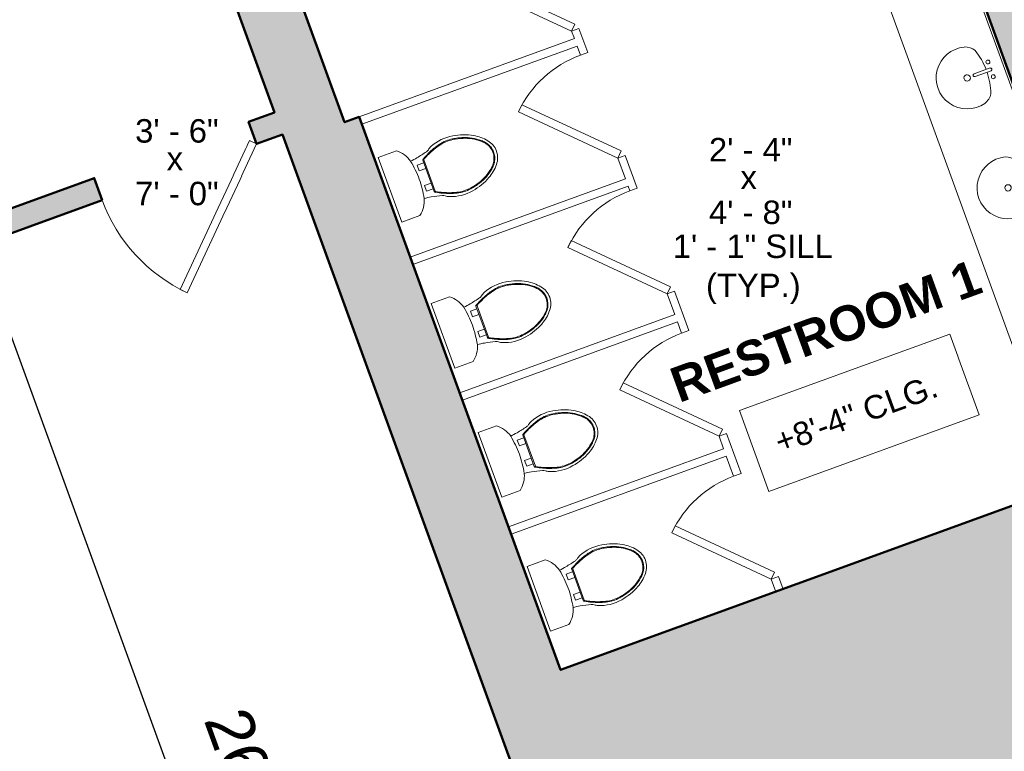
# Model space of a CAD drawing. Header units: inches. Extents: x -2078 to 109126, y -964 to 6385.
# Tile 61 of 137: x 8343 to 8594, y 4248 to 4435. Entities that reach past the tile are written whole.
import ezdxf

# ---------------------------------------------------------------- set-up
doc = ezdxf.new("R2010")
doc.units = ezdxf.units.IN
doc.header["$MEASUREMENT"] = 0
for name, color, linetype, lineweight in [('A-ANNO', 2, 'Continuous', 5), ('A-ANNO-DIMS', 1, 'Continuous', 9), ('A-CASE', 4, 'Continuous', 9), ('A-DETAIL-3', 40, 'Continuous', 15), ('A-DOOR', 1, 'Continuous', 18), ('A-FIXT', 150, 'Continuous', 9), ('A-WALL', 3, 'Continuous', 40)]:
    doc.layers.add(name, color=color, linetype=linetype, lineweight=lineweight)
doc.layers.add('A-HATCH', color=9, linetype='Continuous')
doc.styles.add('Arial_1', font='arial.ttf', dxfattribs={"height": 0.0625})
doc.styles.add('Arial_2', font='arial.ttf', dxfattribs={"height": 3})
doc.styles.add('Arial_B_1', font='arialbd.ttf', dxfattribs={"height": 3})
doc.styles.add('Jay Cad', font='arial.ttf', dxfattribs={"height": 0.125})
doc.dimstyles.new('Jay Cad - DIMS', dxfattribs={"dimtxt": 0.125, "dimasz": 0.09375, "dimexe": 0.09375, "dimexo": 0.09375, "dimgap": 0.046875, "dimtad": 1, "dimdec": 1, "dimzin": 0, "dimdsep": 46, "dimlunit": 4, "dimtxsty": 'Jay Cad', "dimblk": 'ARCHTICK', "dimcen": 0.09, "dimclrd": 1, "dimclre": 1, "dimclrt": 256, "dimadec": 0, "dimazin": 0, "dimtfac": 1, "dimtdec": 1, "dimtofl": 0, "dimtmove": 1, "dimatfit": 3, "dimfxl": 1, "dimtolj": 1, "dimtzin": 0, "dimarcsym": 0})

# ---------------------------------------------------------------- blocks, each defined once
blk = doc.blocks.new('JC_DOOR_SINGLE PANEL - SINGLE DOOR-1500987-Munger Science Center _ Ahmanson Lecture Hall-1st Floor')
at = {"layer": 'A-DOOR', "lineweight": 20}
for p, q in [((-8.87, -25.04), (16.59, 0.41)), ((16.59, 0.41), (18, -1)), ((18, -1), (-7.46, -26.46)), ((-7.46, -26.46), (-8.87, -25.04))]:
    blk.add_line(p, q, dxfattribs=at)
at = {"layer": 'A-DOOR', "lineweight": 9}
blk.add_arc((18, -1), 36, 180, 225, dxfattribs=at)
blk = doc.blocks.new('JC_DOOR_SINGLE PANEL - SINGLE DOOR-1495597-Munger Science Center _ Ahmanson Lecture Hall-1st Floor')
at = {"layer": 'A-DOOR', "lineweight": 20}
for p, q in [((-7.21, -19.38), (12.59, 0.41)), ((12.59, 0.41), (14, -1)), ((14, -1), (-5.8, -20.8)), ((-5.8, -20.8), (-7.21, -19.38))]:
    blk.add_line(p, q, dxfattribs=at)
at = {"layer": 'A-DOOR', "lineweight": 9}
blk.add_arc((14, -1), 28, 180, 225, dxfattribs=at)
blk = doc.blocks.new('BEST_Toilet-Floor_Mount-KOHLER-Cimarron-K-5310 - Not A Type-See Type Catalog-V4-Munger Science Center _ Ahmanson Lecture Hall-1st Floor')
at = {"layer": 'A-FIXT'}
for p, q in [((8.81, -1), (-8.81, -1)), ((-8.81, -1), (-8.81, -5.97)), ((8.81, -5.97), (8.81, -1)), ((-3.52, -9.7), (-1.99, -9.7)), ((-3.52, -9.7), (-3.52, -11.48)), ((-1.99, -11.48), (-1.99, -9.7)), ((1.99, -9.7), (3.52, -9.7)), ((1.99, -9.7), (1.99, -11.48)), ((3.52, -11.48), (3.52, -9.7)), ((4.25, -11.48), (-4.3, -11.48)), ((4.25, -11.78), (-4.3, -11.78))]:
    blk.add_line(p, q, dxfattribs=at)
for centre, radius, start, end in [((-3.19, -1.64), 7.1, 217.5906, 254.5518), ((3.19, -1.64), 7.1, 285.4482, 322.4094), ((-23.44, -6.86), 18.43, 349.205, 354.9347), ((0.79, 24.01), 33.02, 259.7563, 268.6223), ((-0.79, 24.01), 33.02, 271.3777, 280.2437), ((23.44, -6.86), 18.43, 185.0653, 190.795), ((-51.02, -1.6), 46.51, 345.6648, 349.205), ((-4.3, -11.77), 0.299, 90, 175.6962), ((4.25, -11.77), 0.299, 4.3025, 90), ((51.02, -1.6), 46.51, 190.795, 194.3352), ((3.26, -18.83), 10.9, 157.4214, 190.5786), ((-3.34, -16.09), 3.75, 141.6816, 157.4214), ((-7.65, -12.68), 1.75, 321.6816, 345.6648), ((7.65, -12.68), 1.75, 194.3352, 218.3184), ((3.34, -16.09), 3.75, 22.5786, 38.3184), ((-3.26, -18.83), 10.9, 349.4214, 22.5786), ((6.84, -18.72), 14.45, 188.417, 209.583), ((-6.84, -18.72), 14.45, 330.417, 351.583), ((3.58, -20.57), 10.69, 209.583, 230.417), ((-3.58, -20.57), 10.69, 309.583, 330.417), ((0.06, -24.83), 5.17, 230.417, 269.359), ((-0.06, -24.83), 5.17, 270.641, 309.583)]:
    blk.add_arc(centre, radius, start, end, dxfattribs=at)
for centre, major_axis, ratio, start_param, end_param in [((14.76, -22.69), (-6.72, 21.01), 0.99726, 0.748253, 0.914402), ((-4.29, -11.92), (-0.144, 0), 0.998055, 4.719691, 5.772222), ((4.25, -11.92), (0.144, 0), 0.99807, 0.508647, 1.561187), ((-14.8, -22.7), (5.52, 21.36), 0.996876, 5.312572, 5.478562), ((2.53, -19.12), (-5.56, 7.41), 0.998758, 0.685563, 1.075947), ((10.53, -21.15), (-5.73, 16.58), 0.997479, 0.891055, 0.994325), ((-10.58, -21.15), (5.42, 16.69), 0.997344, 5.270344, 5.373801), ((-2.58, -19.12), (5.48, 7.47), 0.998725, 5.196526, 5.58692), ((10.16, -17.99), (-7.42, 15.32), 0.996871, 1.268614, 1.423842), ((-10.22, -17.99), (7.53, 15.27), 0.997058, 4.86643, 5.021783), ((5.05, -19.56), (-6.32, 9.77), 0.999003, 1.302763, 1.707421), ((-5.1, -19.56), (6.48, 9.66), 0.999368, 4.593631, 4.996279), ((5.41, -19.26), (-8.84, 8.28), 0.998783, 1.463765, 1.511024), ((-5.46, -19.26), (8.86, 8.26), 0.998854, 4.77451, 4.823535)]:
    blk.add_ellipse(centre, major_axis=major_axis, ratio=ratio, start_param=start_param, end_param=end_param, dxfattribs=at)
for points in [[(-4.59, -11.75), (-4.9, -12.29), (-5.45, -13.39), (-5.92, -14.53), (-6.13, -15.11)], [(6.08, -15.1), (5.87, -14.53), (5.4, -13.39), (4.85, -12.29), (4.54, -11.75)], [(-6.66, -16.86), (-6.81, -17.46), (-6.98, -18.68), (-6.92, -19.92), (-6.82, -20.53)], [(-6.13, -15.11), (-6.23, -15.4), (-6.42, -15.97), (-6.59, -16.56), (-6.66, -16.86)], [(6.61, -16.86), (6.54, -16.56), (6.37, -15.97), (6.18, -15.39), (6.08, -15.1)], [(6.78, -20.53), (6.87, -19.92), (6.93, -18.68), (6.76, -17.46), (6.61, -16.86)], [(-6.82, -20.53), (-6.76, -20.97), (-6.59, -21.84), (-6.36, -22.7), (-6.22, -23.13)], [(6.17, -23.13), (6.31, -22.7), (6.54, -21.84), (6.71, -20.97), (6.78, -20.53)], [(-6.22, -23.13), (-5.98, -23.89), (-5.35, -25.36), (-4.43, -26.68), (-3.91, -27.28)], [(3.87, -27.26), (4.39, -26.66), (5.3, -25.35), (5.93, -23.89), (6.17, -23.13)], [(-3.91, -27.28), (-3.84, -27.35), (-3.72, -27.5), (-3.59, -27.64), (-3.52, -27.71)]]:
    blk.add_open_spline(points, degree=3, dxfattribs=at)
for points, knots in [([(-3.37, -27.58), (-3.2, -27.76), (-2.83, -28.09), (-2.19, -28.5), (-1.5, -28.79), (-0.53, -29.04), (0.73, -29.04), (1.93, -28.63), (2.78, -28.09), (3.15, -27.76), (3.32, -27.58)], [0, 0, 0, 0, 0.1, 0.2, 0.3, 0.4, 0.6, 0.8, 0.9, 1, 1, 1, 1]), ([(3.47, -27.71), (3.53, -27.64), (3.67, -27.49), (3.8, -27.34), (3.87, -27.26)], [-1.50814179, -1.50814179, -1.50814179, -1.50814179, -1.48416303, -1.45965057, -1.45965057, -1.45965057, -1.45965057]), ([(-3.51, -27.71), (-3.33, -27.9), (-2.95, -28.25), (-2.07, -28.82), (-0.94, -29.2), (0.37, -29.25), (1.33, -29.05), (2.06, -28.75), (2.57, -28.47), (3.05, -28.12), (3.33, -27.86), (3.47, -27.71)], [0, 0, 0, 0, 0.1, 0.2, 0.4, 0.55, 0.7, 0.775, 0.85, 0.925, 1, 1, 1, 1])]:
    blk.add_open_spline(points, degree=3, knots=knots, dxfattribs=at)
blk = doc.blocks.new('Sink Vanity-Round - 19_ x 19_-1499956-Munger Science Center _ Ahmanson Lecture Hall-1st Floor')
at = {"layer": 'A-FIXT'}
for p, q in [((3.43, 9.73), (3.43, 5.36)), ((4.18, 9.73), (4.18, 5.36))]:
    blk.add_line(p, q, dxfattribs=at)
for centre, radius, start, end in [((1.81, 9.73), 0.5, 360, 180), ((3.81, 9.73), 0.375, 360, 180), ((5.81, 9.73), 0.5, 360, 180), ((0.05, 4.11), 4.12, 120.7927, 162.1904), ((3.81, -9.17), 17.81, 91.2067, 109.2086), ((1.81, 9.73), 0.5, 180, 360), ((3.81, -9.17), 17.81, 70.7914, 88.7933), ((5.81, 9.73), 0.5, 180, 360), ((7.56, 4.11), 4.12, 17.8096, 59.2073), ((3.81, 3.35), 7.93, 165.3071, 14.6929), ((3.81, 5.36), 0.375, 180, 360), ((3.81, 3.35), 0.813, 360, 180), ((3.81, 3.35), 0.813, 180, 360)]:
    blk.add_arc(centre, radius, start, end, dxfattribs=at)
blk = doc.blocks.new('JC_DOOR_SINGLE PANEL - SINGLE DOOR-1508081-Munger Science Center _ Ahmanson Lecture Hall-1st Floor')
at = {"layer": 'A-DOOR', "lineweight": 20}
for p, q in [((-10.11, -31.28), (19.59, -1.59)), ((19.59, -1.59), (21, -3)), ((21, -3), (-8.7, -32.7)), ((-8.7, -32.7), (-10.11, -31.28))]:
    blk.add_line(p, q, dxfattribs=at)
at = {"layer": 'A-DOOR', "lineweight": 9}
blk.add_arc((21, -3), 42, 180, 225, dxfattribs=at)
blk = doc.blocks.new('JC- existing door Tag_quad - JC- existing door Tag_quad-839775-Munger Science Center _ Ahmanson Lecture Hall-1st Floor')
at = {"layer": 'A-ANNO', "insert": (-0.0234, 0.0378), "char_height": 0.0625, "width": 0.0505, "attachment_point": 1, "style": 'Arial_1', "bg_fill": 3, "box_fill_scale": 1.25, "bg_fill_color": 256, "bg_fill_true_color": 13158600, "bg_fill_transparency": 0}
blk.add_mtext('x', dxfattribs=at)
blk = doc.blocks.new('_ArchTick')
at = {"color": 0, "linetype": 'ByBlock', "const_width": 0.15}
blk.add_lwpolyline([(-0.5, -0.5), (0.5, 0.5)], dxfattribs=at)
blk = doc.blocks.new('*D3295')
at = {"layer": 'A-ANNO-DIMS', "color": 1, "lineweight": -2, "transparency": 16777216}
for p, q in [((8750.79, 4279.23), (8849.31, 4006.86)), ((7452.77, 4104.06), (7645.46, 3571.37)), ((8846.25, 4015.32), (7642.4, 3579.84))]:
    blk.add_line(p, q, dxfattribs=at)
at = {"layer": 'Defpoints', "color": 0, "transparency": 16777216}
for p in [(8747.72, 4287.69), (7449.71, 4112.52), (7642.4, 3579.84)]:
    blk.add_point(p, dxfattribs=at)
at = {"layer": 'A-ANNO-DIMS', "color": 1, "lineweight": -2, "transparency": 16777216, "xscale": 9, "yscale": 9, "zscale": 9}
for p, rotation in [((8846.25, 4015.32), 19.8872031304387), ((7642.4, 3579.84), 199.8872031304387)]:
    blk.add_blockref('_ArchTick', p, dxfattribs=dict(at, rotation=rotation))
at = {"layer": 'A-ANNO-DIMS', "color": 2, "transparency": 16777216, "insert": (8240.71, 3807.57), "char_height": 12, "width": 1.8435, "attachment_point": 5, "rotation": 19.8872, "style": 'Jay Cad'}
blk.add_mtext('\\A1;106\'-8"', dxfattribs=at)
blk = doc.blocks.new('*D3316')
at = {"layer": 'A-ANNO-DIMS', "color": 1, "lineweight": -2, "transparency": 16777216}
for p, q in [((8332.39, 4377.56), (8340.37, 4380.46)), ((8441.18, 4077.16), (8331.91, 4377.39)), ((8441.67, 4077.33), (8449.64, 4080.24))]:
    blk.add_line(p, q, dxfattribs=at)
at = {"layer": 'Defpoints', "color": 0, "transparency": 16777216}
for p in [(8331.91, 4377.39), (8323.94, 4374.48), (8433.21, 4074.26)]:
    blk.add_point(p, dxfattribs=at)
at = {"layer": 'A-ANNO-DIMS', "color": 1, "lineweight": -2, "transparency": 16777216, "xscale": 9, "yscale": 9, "zscale": 9}
for p, rotation in [((8331.91, 4377.39), 110.0000000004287), ((8441.18, 4077.16), 290.0000000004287)]:
    blk.add_blockref('_ArchTick', p, dxfattribs=dict(at, rotation=rotation))
at = {"layer": 'A-ANNO-DIMS', "color": 2, "transparency": 16777216, "insert": (8404.07, 4233.65), "char_height": 12, "width": 1.4974, "attachment_point": 5, "rotation": 290, "style": 'Jay Cad'}
blk.add_mtext('\\A1;26\'-7{\\H1x;\\S1/2;}"', dxfattribs=at)
blk = doc.blocks.new('*D3317')
at = {"layer": 'A-ANNO-DIMS', "color": 1, "lineweight": -2, "transparency": 16777216}
for p, q in [((8550.56, 4571.36), (8586.51, 4584.45)), ((8578.05, 4581.37), (8667.15, 4336.58)), ((8639.65, 4326.57), (8675.6, 4339.66))]:
    blk.add_line(p, q, dxfattribs=at)
at = {"layer": 'Defpoints', "color": 0, "transparency": 16777216}
for p in [(8542.1, 4568.29), (8667.15, 4336.58), (8631.19, 4323.5)]:
    blk.add_point(p, dxfattribs=at)
at = {"layer": 'A-ANNO-DIMS', "color": 1, "lineweight": -2, "transparency": 16777216, "xscale": 9, "yscale": 9, "zscale": 9}
for p, rotation in [((8578.05, 4581.37), 110.0000000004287), ((8667.15, 4336.58), 290.0000000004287)]:
    blk.add_blockref('_ArchTick', p, dxfattribs=dict(at, rotation=rotation))
at = {"layer": 'A-ANNO-DIMS', "color": 2, "transparency": 16777216, "insert": (8640.13, 4465.36), "char_height": 12, "width": 1.4974, "attachment_point": 5, "rotation": 290, "style": 'Jay Cad'}
blk.add_mtext('\\A1;21\'-8{\\H1x;\\S1/2;}"', dxfattribs=at)

msp = doc.modelspace()

# ---------------------------------------------------------------- linework, layer by layer
at = {"layer": 'A-WALL', "lineweight": 20}
for points in [[(8429.359, 4410.223), (8484.361, 4430.242), (8483.661, 4432.165), (8485.541, 4432.849), (8487.78, 4426.698), (8485.9, 4426.014), (8485.045, 4428.363), (8430.043, 4408.344)], [(8442.418, 4374.346), (8497.419, 4394.365), (8495.477, 4399.702), (8497.356, 4400.387), (8500.414, 4391.986), (8498.534, 4391.302), (8498.104, 4392.485), (8443.102, 4372.466)], [(8455.052, 4339.634), (8510.054, 4359.653), (8508.111, 4364.991), (8509.99, 4365.675), (8513.661, 4355.588), (8511.782, 4354.904), (8510.738, 4357.774), (8455.736, 4337.755)], [(8467.53, 4305.351), (8522.532, 4325.37), (8521.358, 4328.593), (8523.238, 4329.277), (8526.975, 4319.01), (8525.095, 4318.326), (8523.216, 4323.49), (8468.214, 4303.471)], [(8537.724, 4289.475), (8536.551, 4292.699), (8534.672, 4292.015), (8535.845, 4288.791)]]:
    msp.add_lwpolyline(points, dxfattribs=at)
at = {"layer": 'A-WALL', "lineweight": 50}
msp.add_lwpolyline([(8363.675, 4388.948), (8361.623, 4394.586), (8121.061, 4307.029), (8123.113, 4301.391)], close=True, dxfattribs=at)

# ---------------------------------------------------------------- block references
at = {"layer": 'A-DOOR', "rotation": 289.9999999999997}
for name, p in [('JC_DOOR_SINGLE PANEL - SINGLE DOOR-1500987-Munger Science Center _ Ahmanson Lecture Hall-1st Floor', (8478.445, 4449.421)), ('JC_DOOR_SINGLE PANEL - SINGLE DOOR-1495597-Munger Science Center _ Ahmanson Lecture Hall-1st Floor', (8491.628, 4413.2)), ('JC_DOOR_SINGLE PANEL - SINGLE DOOR-1495597-Munger Science Center _ Ahmanson Lecture Hall-1st Floor', (8504.262, 4378.488)), ('JC_DOOR_SINGLE PANEL - SINGLE DOOR-1495597-Munger Science Center _ Ahmanson Lecture Hall-1st Floor', (8517.51, 4342.091)), ('JC_DOOR_SINGLE PANEL - SINGLE DOOR-1495597-Munger Science Center _ Ahmanson Lecture Hall-1st Floor', (8530.823, 4305.512))]:
    msp.add_blockref(name, p, dxfattribs=at)
at = {"layer": 'A-FIXT'}
for name, p, rotation in [('Sink Vanity-Round - 19_ x 19_-1499956-Munger Science Center _ Ahmanson Lecture Hall-1st Floor', (8580.344, 4422.638), 290.0000000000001), ('BEST_Toilet-Floor_Mount-KOHLER-Cimarron-K-5310 - Not A Type-See Type Catalog-V4-Munger Science Center _ Ahmanson Lecture Hall-1st Floor', (8436.27, 4391.237), 109.9999999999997), ('Sink Vanity-Round - 19_ x 19_-1499956-Munger Science Center _ Ahmanson Lecture Hall-1st Floor', (8590.801, 4394.52), 290.0000000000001), ('BEST_Toilet-Floor_Mount-KOHLER-Cimarron-K-5310 - Not A Type-See Type Catalog-V4-Munger Science Center _ Ahmanson Lecture Hall-1st Floor', (8449.865, 4353.884), 109.9999999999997), ('BEST_Toilet-Floor_Mount-KOHLER-Cimarron-K-5310 - Not A Type-See Type Catalog-V4-Munger Science Center _ Ahmanson Lecture Hall-1st Floor', (8461.867, 4320.91), 109.9999999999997), ('BEST_Toilet-Floor_Mount-KOHLER-Cimarron-K-5310 - Not A Type-See Type Catalog-V4-Munger Science Center _ Ahmanson Lecture Hall-1st Floor', (8474.345, 4286.627), 109.9999999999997)]:
    msp.add_blockref(name, p, dxfattribs=dict(at, rotation=rotation))

# ---------------------------------------------------------------- texts
at = {"layer": 'A-ANNO', "char_height": 6, "width": 26.967, "attachment_point": 1, "style": 'Arial_2', "bg_fill": 3, "box_fill_scale": 1.25, "bg_fill_color": 256, "bg_fill_true_color": 13158600, "bg_fill_transparency": 0}
for s, insert in [('3\' - 6"', (8372.073, 4409.655)), ('2\' - 4"', (8518.779, 4404.85)), ('7\' - 0"', (8372.073, 4393.633)), ('4\' - 8"', (8518.779, 4388.828))]:
    msp.add_mtext(s, dxfattribs=dict(at, insert=insert))
at = {"layer": 'A-ANNO', "char_height": 6, "attachment_point": 1, "style": 'Arial_2'}
for s, insert, width in [('1\' - 1" SILL', (8509.52, 4380.14), 51.207), ('(TYP.)', (8518.02, 4370.14), 30.603)]:
    msp.add_mtext(s, dxfattribs=dict(at, insert=insert, width=width))
at = {"layer": 'A-ANNO', "insert": (8508.056, 4345.495), "char_height": 9, "width": 102.717, "attachment_point": 1, "rotation": 20, "style": 'Arial_B_1'}
msp.add_mtext('RESTROOM 1', dxfattribs=at)

# ---------------------------------------------------------------- dimensions: what is measured, and where the dimension line sits
at = {"layer": 'A-ANNO-DIMS'}
for base, p1, p2, angle, picture, middle in [((8331.909, 4377.386), (8433.21, 4074.256), (8323.935, 4374.484), 290, '*D3316', (8404.073, 4233.651)), ((7642.401, 3579.835), (8747.724, 4287.692), (7449.706, 4112.521), 19.8872, '*D3295', (8240.712, 3807.571))]:
    dim = msp.add_linear_dim(base=base, p1=p1, p2=p2, angle=angle, dimstyle='Jay Cad - DIMS', override={"dimclrt": 2}, dxfattribs=at)
    dim.commit()
    dim.dimension.update_dxf_attribs({"geometry": picture, "text_midpoint": middle})

# ---------------------------------------------------------------- next in the draw order: block references
at = {"layer": 'A-DOOR', "rotation": 19.99999999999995}
msp.add_blockref('JC_DOOR_SINGLE PANEL - SINGLE DOOR-1508081-Munger Science Center _ Ahmanson Lecture Hall-1st Floor', (8382.382, 4398.95), dxfattribs=at)

# ---------------------------------------------------------------- next in the draw order: texts
at = {"layer": 'A-ANNO', "insert": (8534.935, 4329.65), "char_height": 6, "width": 54.54, "attachment_point": 1, "rotation": 20, "style": 'Arial_2', "bg_fill": 3, "box_fill_scale": 1.25, "bg_fill_color": 256, "bg_fill_true_color": 13158600, "bg_fill_transparency": 0}
msp.add_mtext('+8\'-4" CLG.', dxfattribs=at)

# ---------------------------------------------------------------- next in the draw order: hatches: boundary and pattern name
at = {"layer": 'A-HATCH'}
h = msp.add_hatch(color=256, dxfattribs=at)
h.dxf.hatch_style = 1
h.paths.add_polyline_path([(7442.991, 4443.066), (7810.847, 4519.174), (7832.61, 4527.095), (7823.924, 4549.725), (7859.83, 4562.794), (7868.12, 4540.019), (7892.552, 4548.912), (7890.158, 4555.49), (7872.303, 4548.991), (7863.753, 4572.483), (7857.175, 4570.089), (7857.778, 4568.432), (7816.134, 4553.274), (7824.462, 4531.578), (7808.931, 4525.925), (7476.345, 4457.115), (7475.837, 4458.511), (7848.428, 4594.123), (7848.967, 4592.642), (7855.544, 4595.036), (7852.269, 4604.035), (7678.423, 4540.76), (7658.154, 4596.449), (7648.757, 4593.029), (7656.731, 4571.122), (7599.879, 4550.43), (7594.228, 4565.956), (7455.154, 4515.337), (7457.206, 4509.699), (7469.086, 4477.058), (7478.721, 4467.726), (7473.212, 4465.721), (7466.659, 4463.335), (7411.157, 4443.134), (7398.6, 4439.096), (7411.056, 4404.872), (7436.487, 4414.128), (7437.341, 4409.241), (7438.216, 4404.358), (7449.009, 4406.49), (7445.851, 4424.754)], flags=17)
h.paths.add_polyline_path([(7305.921, 4509.999), (7635.338, 4629.897), (7636.444, 4626.858), (7645.841, 4630.278), (7643.538, 4636.606), (7690.993, 4653.878), (7688.599, 4660.456), (7641.144, 4643.184), (7621.136, 4698.156), (7708.058, 4729.792), (7728.066, 4674.82), (7722.428, 4672.768), (7724.822, 4666.19), (7737.038, 4670.637), (7714.635, 4732.187), (8526.53, 5027.692), (9158.058, 5027.692), (9158.058, 5014.692), (9166.058, 5014.692), (9166.058, 5027.692), (10710.058, 5027.692), (10710.058, 4967.192), (10718.058, 4967.192), (10718.058, 4990.417), (10787.566, 4990.417), (10787.566, 4977.605), (10953.618, 4977.605), (10953.618, 4983.605), (10793.566, 4983.605), (10793.566, 4996.417), (10718.058, 4996.417), (10718.058, 5042.692), (8550.199, 5042.692), (7613.446, 4701.742), (7637.045, 4636.903), (7298.242, 4513.589), (7442.023, 4116.122), (7430.522, 4111.961), (7430.522, 3959.561), (7442.522, 3959.561), (7442.522, 4109.922), (7449.706, 4112.521)])
h.paths.add_polyline_path([(7455.986, 4371.173), (7445.194, 4369.041, 0.0691577), (7553.668, 4070.742), (7563.309, 4076.04, -0.0690822)], flags=17)
h.paths.add_polyline_path([(7589.831, 4028.68), (7580.647, 4044.49), (7571.005, 4039.192), (7573.37, 4035.064), (7575.752, 4030.945), (7550.14, 4021.623), (7562.639, 3987.281), (7652.949, 4020.151), (7651.19, 4024.983), (7693.927, 4047.907), (7698.054, 4036.567), (7855.922, 4094.027), (7850.282, 4109.525), (7893.018, 4132.449), (7901.028, 4110.444), (7991.238, 4143.278), (7972.966, 4193.48), (7978.369, 4195.446), (7974.265, 4206.723), (7931.078, 4191.004), (7599.267, 4013.018)], flags=17)
h.paths.add_polyline_path([(7962.832, 4604.342), (7960.438, 4610.919), (7936.006, 4602.027), (7925.745, 4630.218), (7910.71, 4624.745), (7930.564, 4570.196), (7923.986, 4567.802), (7926.381, 4561.224), (7932.958, 4563.619), (8052.495, 4235.196), (8041.923, 4231.348), (8046.027, 4220.072), (8051.9, 4222.21), (8119.518, 4036.432), (8139.251, 4043.615), (8054.516, 4276.423), (8083.646, 4287.026), (8081.594, 4292.664), (8052.464, 4282.062), (7938.4, 4595.449)], flags=17)
h.paths.add_polyline_path([(8154.984, 4000.389), (8135.251, 3993.206), (8144.058, 3969.009), (8186.344, 3984.4), (8183.608, 3991.918), (8161.055, 3983.709)], flags=17)
h.paths.add_polyline_path([(8250.711, 4007.832), (8235.676, 4002.36), (8232.942, 4009.874), (8223.075, 4006.282), (8225.811, 3998.765), (8228.16, 3999.62), (8236.189, 3977.562), (8258.741, 3985.77)], flags=17)
h.paths.add_polyline_path([(8453.557, 4082.059), (8456.846, 4083.256), (8454.11, 4090.774), (8443.304, 4086.841), (8446.168, 4078.972), (8431.132, 4073.5), (8439.302, 4051.054, 0.0010681), (8439.906, 4051.709), (8461.715, 4059.647)], flags=17)
h.paths.add_polyline_path([(8507.849, 4153.642), (8634.189, 4199.626), (8601.965, 4288.161), (8647.588, 4304.767), (8640.677, 4323.755), (8642.557, 4324.439), (8639.479, 4332.896), (8637.599, 4332.212), (8564.749, 4532.366), (8556.292, 4529.288), (8565.013, 4505.326), (8549.978, 4499.854), (8551.688, 4495.155), (8566.723, 4500.628), (8631.194, 4323.496), (8480.843, 4268.772), (8429.359, 4410.223), (8425.601, 4408.855), (8391.408, 4502.797), (8484.908, 4536.828), (8506.113, 4478.567), (8509.872, 4479.935), (8485.246, 4547.593), (8542.098, 4568.286), (8543.979, 4563.117), (8552.436, 4566.195), (8546.28, 4583.11), (8537.823, 4580.032), (8539.704, 4574.863), (8482.894, 4554.186), (8458.097, 4622.314), (8454.338, 4620.946), (8475.715, 4562.215), (8382.174, 4528.169), (8347.288, 4624.018), (8405.549, 4645.223), (8402.222, 4654.364), (8395.644, 4651.97), (8396.577, 4649.407), (8344.894, 4630.595), (8330.529, 4670.063), (8382.212, 4688.874), (8383.331, 4685.799), (8389.909, 4688.193), (8372.715, 4735.433), (8468.564, 4770.319), (8515.152, 4642.32), (8500.018, 4636.811), (8501.728, 4632.113), (8516.862, 4637.621), (8525.51, 4613.861), (8533.967, 4616.939), (8462.454, 4813.42), (8455.876, 4811.026), (8467.365, 4779.461), (8363.059, 4741.496), (8379.818, 4695.452), (8320.617, 4673.904), (8261.106, 4837.411), (8424.612, 4896.922), (8443.563, 4844.855), (8450.141, 4847.249), (8443.985, 4864.163), (8441.166, 4863.137), (8428.371, 4898.29), (8434.009, 4900.342), (8431.615, 4906.92), (8253.073, 4841.937), (8293.089, 4731.995), (8286.511, 4729.6), (8288.905, 4723.023), (8293.604, 4724.733), (8407.667, 4411.345), (8401.09, 4408.951), (8403.142, 4403.313), (8409.72, 4405.707), (8516.13, 4113.347), (8493.577, 4105.139), (8496.313, 4097.621), (8524.504, 4107.882)], flags=17)
h.paths.add_polyline_path([(8255.076, 4710.71), (8252.682, 4717.288), (7994.267, 4623.232), (7996.661, 4616.654)], flags=17)
h.paths.add_polyline_path([(8544.558, 4902.692), (8675.058, 4902.692), (8675.058, 4842.192), (8607.558, 4842.192), (8607.558, 4835.192), (8664.058, 4835.192), (8664.058, 4788.192), (8666.246, 4788.192), (8666.246, 4830.192), (8667.871, 4830.192), (8667.871, 4788.192), (8670.058, 4788.192), (8670.058, 4835.192), (8775.058, 4835.192), (8775.058, 4734.589), (8670.058, 4734.589), (8670.058, 4745.192), (8664.058, 4745.192), (8664.058, 4697.81), (8594.61, 4672.533), (8650.359, 4519.363), (8656.937, 4521.757), (8603.582, 4668.349), (8683.917, 4697.589), (8683.917, 4728.589), (8775.058, 4728.589), (8775.058, 4484.936), (8682.589, 4451.28), (8669.25, 4487.928), (8662.672, 4485.534), (8680.286, 4437.14), (8686.864, 4439.534), (8684.641, 4445.642), (8775.058, 4478.551), (8775.058, 4295.692), (8751.15, 4295.692), (8750.742, 4296.791), (8745.118, 4294.7), (8747.724, 4287.692), (8802.058, 4287.692), (8802.058, 4295.692), (8782.058, 4295.692), (8782.058, 4561.692), (8812.058, 4561.692), (8812.058, 4568.692), (8783.058, 4568.692), (8783.058, 4859.692), (8775.058, 4859.692), (8775.058, 4857.692), (8767.058, 4857.692), (8767.058, 4840.192), (8683.058, 4840.192), (8683.058, 4909.692), (8517.676, 4909.692), (8508.549, 4934.922), (8499.273, 4931.546), (8501.667, 4924.968), (8506.232, 4926.629), (8519.012, 4891.3), (8516.191, 4890.279), (8536.119, 4835.192), (8571.558, 4835.192), (8571.558, 4842.192), (8544.558, 4842.192)], flags=17)
h.paths.add_polyline_path([(8725.65, 4364.26), (8715.594, 4360.6), (8699.177, 4405.705), (8692.599, 4403.311), (8709.016, 4358.205), (8707.136, 4357.521), (8710.215, 4349.064), (8723.149, 4353.772), (8732.569, 4328.442), (8738.193, 4330.533)], flags=16)
h.paths.add_polyline_path([(8871.558, 4273.692), (8855.058, 4273.692), (8855.058, 4295.692), (8844.058, 4295.692), (8844.058, 4287.692), (8847.058, 4287.692), (8847.058, 4263.692), (8871.558, 4263.692)], flags=17)
h.paths.add_polyline_path([(9088.058, 4287.692), (9090.058, 4287.692), (9090.058, 4295.692), (9079.058, 4295.692), (9079.058, 4273.692), (9063.558, 4273.692), (9063.558, 4263.692), (9088.058, 4263.692)], flags=17)
h.paths.add_polyline_path([(9171.058, 4315.692), (9166.058, 4315.692), (9166.058, 4594.692), (9171.058, 4594.692), (9171.058, 4614.692), (9166.058, 4614.692), (9166.058, 4883.692), (9171.058, 4883.692), (9171.058, 4901.692), (9174.058, 4901.692), (9174.058, 4909.692), (9166.058, 4909.692), (9166.058, 4942.692), (9158.058, 4942.692), (9158.058, 4909.692), (9151.058, 4909.692), (9151.058, 4901.692), (9153.058, 4901.692), (9153.058, 4883.692), (9158.058, 4883.692), (9158.058, 4614.692), (9153.058, 4614.692), (9153.058, 4594.692), (9158.058, 4594.692), (9158.058, 4568.692), (9151.058, 4568.692), (9151.058, 4561.692), (9158.058, 4561.692), (9158.058, 4315.692), (9153.058, 4315.692), (9153.058, 4295.692), (9132.058, 4295.692), (9132.058, 4287.692), (9192.058, 4287.692), (9192.058, 4295.692), (9171.058, 4295.692)], flags=17)
h.paths.add_polyline_path([(9260.058, 4273.692), (9243.058, 4273.692), (9243.058, 4295.692), (9234.058, 4295.692), (9234.058, 4263.692), (9260.058, 4263.692)], flags=17)
h.paths.add_polyline_path([(9475.558, 4287.692), (9478.558, 4287.692), (9478.558, 4295.692), (9466.558, 4295.692), (9466.558, 4273.692), (9452.058, 4273.692), (9452.058, 4263.692), (9475.558, 4263.692)], flags=17)
h.paths.add_polyline_path([(9577.558, 4295.692), (9556.558, 4295.692), (9556.558, 4901.692), (9562.558, 4901.692), (9562.558, 4909.692), (9535.558, 4909.692), (9535.558, 4901.692), (9541.558, 4901.692), (9541.558, 4295.692), (9520.558, 4295.692), (9520.558, 4287.692), (9577.558, 4287.692)], flags=17)
h.paths.add_polyline_path([(9646.058, 4273.692), (9630.058, 4273.692), (9630.058, 4295.692), (9619.558, 4295.692), (9619.558, 4287.692), (9623.058, 4287.692), (9623.058, 4263.692), (9646.058, 4263.692)], flags=17)
h.paths.add_polyline_path([(9862.058, 4287.692), (9865.058, 4287.692), (9865.058, 4295.692), (9854.058, 4295.692), (9854.058, 4273.692), (9838.058, 4273.692), (9838.058, 4263.692), (9862.058, 4263.692)], flags=17)
h.paths.add_polyline_path([(9964.058, 4295.692), (9943.058, 4295.692), (9943.058, 4315.692), (9938.058, 4315.692), (9938.058, 4595.692), (9943.058, 4595.692), (9943.058, 4615.692), (9938.058, 4615.692), (9938.058, 4883.692), (9943.058, 4883.692), (9943.058, 4901.692), (9946.058, 4901.692), (9946.058, 4909.692), (9923.058, 4909.692), (9923.058, 4901.692), (9926.058, 4901.692), (9926.058, 4883.692), (9931.058, 4883.692), (9931.058, 4615.692), (9926.058, 4615.692), (9926.058, 4595.692), (9931.058, 4595.692), (9931.058, 4315.692), (9926.058, 4315.692), (9926.058, 4295.692), (9907.058, 4295.692), (9907.058, 4287.692), (9964.058, 4287.692)], flags=17)
h.paths.add_polyline_path([(10033.058, 4273.692), (10018.058, 4273.692), (10018.058, 4295.692), (10006.058, 4295.692), (10006.058, 4287.692), (10009.058, 4287.692), (10009.058, 4263.692), (10033.058, 4263.692)], flags=17)
h.paths.add_polyline_path([(10248.558, 4287.692), (10251.558, 4287.692), (10251.558, 4295.692), (10239.558, 4295.692), (10239.558, 4273.692), (10225.058, 4273.692), (10225.058, 4263.692), (10248.558, 4263.692)], flags=17)
h.paths.add_polyline_path([(10335.558, 4503.192), (10362.058, 4503.192), (10362.058, 4512.192), (10360.058, 4512.192), (10360.058, 4525.192), (10330.558, 4525.192), (10330.558, 4901.692), (10336.558, 4901.692), (10336.558, 4909.692), (10308.558, 4909.692), (10308.558, 4901.692), (10314.558, 4901.692), (10314.558, 4295.692), (10293.558, 4295.692), (10293.558, 4287.692), (10335.558, 4287.692)], flags=17)
h.paths.add_polyline_path([(10431.058, 4525.192), (10406.058, 4525.192), (10406.058, 4512.192), (10404.058, 4512.192), (10404.058, 4503.192), (10431.058, 4503.192)], flags=17)
h.paths.add_polyline_path([(10721.558, 4512.192), (10719.558, 4512.192), (10719.558, 4525.192), (10623.058, 4525.192), (10623.058, 4503.192), (10721.558, 4503.192)], flags=17)
h.paths.add_polyline_path([(10887.558, 4525.192), (10765.558, 4525.192), (10765.558, 4512.192), (10763.558, 4512.192), (10763.558, 4503.192), (10887.558, 4503.192)], flags=17)
h.paths.add_polyline_path([(10977.558, 4923.692), (10718.058, 4923.692), (10718.058, 4931.192), (10710.058, 4931.192), (10710.058, 4923.692), (10665.969, 4923.692), (10665.969, 4909.692), (10660.969, 4909.692), (10660.969, 4901.692), (10955.558, 4901.692), (10955.558, 4525.192), (10933.558, 4525.192), (10933.558, 4503.192), (10977.558, 4503.192)])
h.paths.add_polyline_path([(10624.969, 4909.692), (10372.558, 4909.692), (10372.558, 4901.692), (10624.969, 4901.692)], flags=17)
h.paths.add_polyline_path([(10272.558, 4909.692), (9982.058, 4909.692), (9982.058, 4901.692), (10272.558, 4901.692)], flags=17)
h.paths.add_polyline_path([(9887.058, 4909.692), (9598.558, 4909.692), (9598.558, 4901.692), (9887.058, 4901.692)], flags=17)
h.paths.add_polyline_path([(9499.558, 4909.692), (9210.058, 4909.692), (9210.058, 4901.692), (9499.558, 4901.692)], flags=17)
h.paths.add_polyline_path([(9115.058, 4909.692), (8775.058, 4909.692), (8775.058, 4895.692), (8783.058, 4895.692), (8783.058, 4901.692), (9115.058, 4901.692)], flags=17)
h.paths.add_polyline_path([(9109.058, 4568.692), (8848.058, 4568.692), (8848.058, 4561.692), (9109.058, 4561.692)], flags=17)
h.paths.add_polyline_path([(8799.058, 4179.692), (8761.058, 4179.692), (8761.058, 4155.692), (8799.058, 4155.692)], flags=17)
h.paths.add_polyline_path([(9186.058, 4179.692), (9136.058, 4179.692), (9136.058, 4155.692), (9186.058, 4155.692)], flags=17)
h.paths.add_polyline_path([(9575.058, 4179.692), (9525.058, 4179.692), (9525.058, 4155.692), (9575.058, 4155.692)], flags=17)
h.paths.add_polyline_path([(9960.558, 4179.692), (9910.558, 4179.692), (9910.558, 4155.692), (9960.558, 4155.692)], flags=17)
h.paths.add_polyline_path([(10335.558, 4179.692), (10297.558, 4179.692), (10297.558, 4155.692), (10335.558, 4155.692)], flags=17)
h.paths.add_polyline_path([(10769.861, 4431.192), (10716.831, 4431.192), (10716.831, 4407.192), (10769.861, 4407.192)], flags=17)
h.paths.add_polyline_path([(10775.558, 4431.192), (10769.861, 4431.192), (10769.861, 4407.192), (10775.558, 4407.192)], flags=17)
h.paths.add_polyline_path([(10716.831, 4431.192), (10711.558, 4431.192), (10711.558, 4407.192), (10716.831, 4407.192)], flags=17)
h.paths.add_polyline_path([(8363.675, 4388.948), (8361.623, 4394.586), (8121.061, 4307.029), (8123.113, 4301.391)], flags=17)

# ---------------------------------------------------------------- next in the draw order: linework, layer by layer
at = {"layer": 'A-ANNO', "flags": 128}
msp.add_lwpolyline([(8526.561, 4335.116), (8580.35, 4354.693), (8587.88, 4334.005), (8534.091, 4314.428)], close=True, dxfattribs=at)
at = {"layer": 'A-CASE'}
msp.add_line((8558.901, 4454.979), (8609.536, 4315.445), dxfattribs=at)
at = {"layer": 'A-DETAIL-3'}
msp.add_line((8630.233, 4323.944), (8566.275, 4499.666), dxfattribs=at)

# ---------------------------------------------------------------- next in the draw order: dimensions: what is measured, and where the dimension line sits
at = {"layer": 'A-ANNO-DIMS'}
dim = msp.add_linear_dim(base=(8667.147, 4336.581), p1=(8542.098, 4568.286), p2=(8631.194, 4323.496), angle=290, dimstyle='Jay Cad - DIMS', override={"dimclrt": 2}, dxfattribs=at)
dim.commit()
dim.dimension.update_dxf_attribs({"geometry": '*D3317', "text_midpoint": (8640.125, 4465.356)})

# ---------------------------------------------------------------- next in the draw order: block references
at = {"layer": 'A-ANNO', "xscale": 96, "yscale": 96, "zscale": 96}
for p in [(8382.382, 4398.95), (8529.089, 4394.144)]:
    msp.add_blockref('JC- existing door Tag_quad - JC- existing door Tag_quad-839775-Munger Science Center _ Ahmanson Lecture Hall-1st Floor', p, dxfattribs=at)

# ---------------------------------------------------------------- next in the draw order: linework, layer by layer
at = {"layer": 'A-WALL', "lineweight": 50}
for points in [[(8293.604, 4724.733), (8407.667, 4411.345), (8401.09, 4408.951), (8403.142, 4403.313), (8409.72, 4405.707), (8516.13, 4113.347)], [(8566.723, 4500.628), (8631.194, 4323.496), (8480.843, 4268.772), (8429.359, 4410.223), (8425.601, 4408.855), (8391.408, 4502.797)]]:
    msp.add_lwpolyline(points, dxfattribs=at)

doc.saveas('drawing.dxf')
